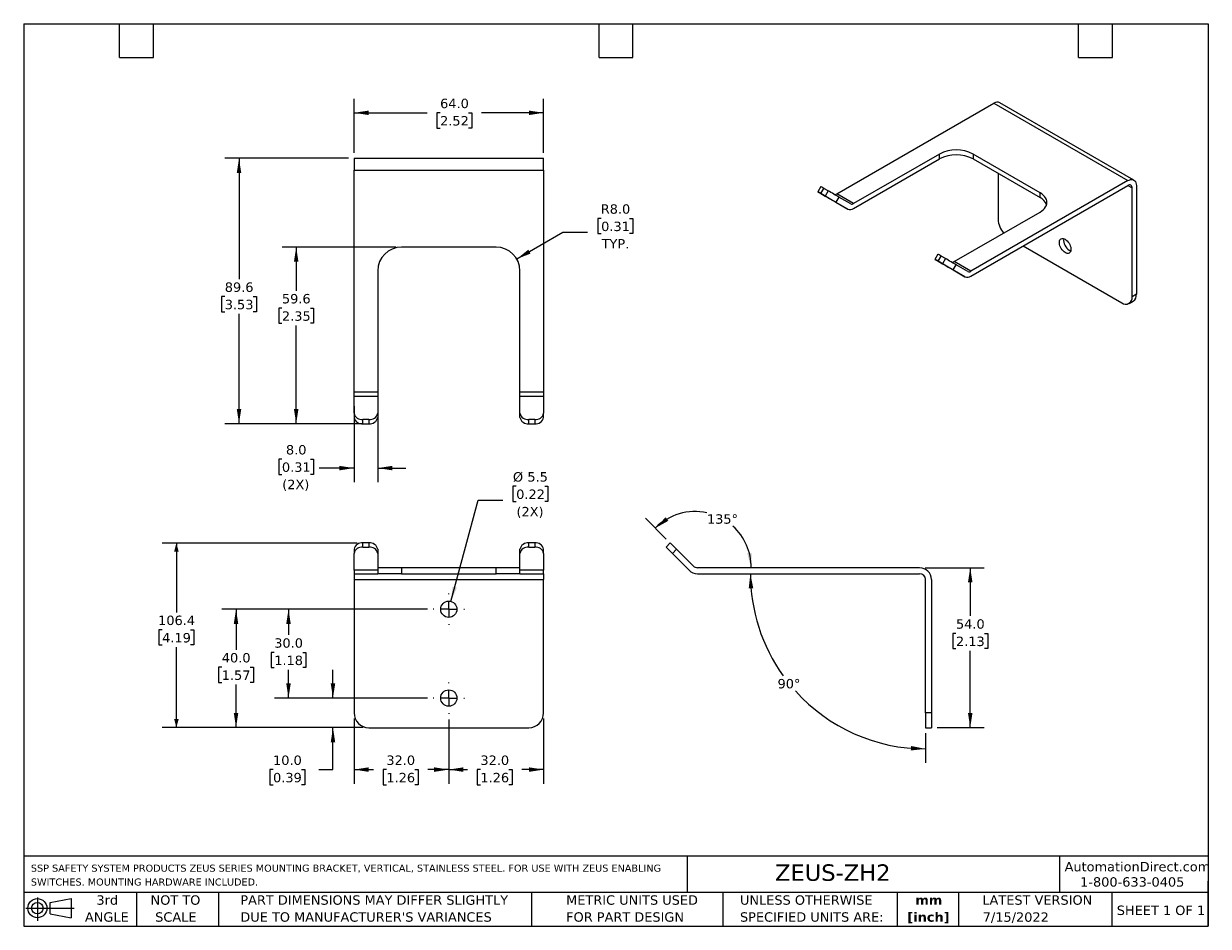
# Model space of a CAD drawing. Header units: millimetres. Extents: x 6 to 273, y 6 to 210.
import ezdxf

# ---------------------------------------------------------------- set-up
doc = ezdxf.new("R2010")
doc.units = ezdxf.units.MM
doc.linetypes.add('SLD-Center', pattern=[19.05, 15.24, -1.27, 1.27, -1.27])
doc.linetypes.add('SLD-Solid', pattern=[0])
doc.layers.add('CENTER', color=40, linetype='SLD-Center')
doc.layers.add('DIMENSIONS', color=140, linetype='SLD-Solid', lineweight=25)
doc.layers.add('TEXT', color=140, linetype='SLD-Solid', lineweight=25)
doc.styles.add('SLDTEXTSTYLE0', font='VERDANA.TTF')
doc.styles.add('SLDTEXTSTYLE1', font='VERDANAB.TTF')
doc.dimstyles.new('SLDDIMSTYLE0', dxfattribs={"dimtxt": 2.158008, "dimasz": 3.302, "dimexe": 0, "dimexo": 0.0625, "dimgap": 0.539502, "dimtad": 0, "dimtih": 1, "dimtoh": 1, "dimlfac": 1.5, "dimrnd": 1e-09, "dimzin": 4, "dimdsep": 46, "dimtxsty": 'SLDTEXTSTYLE0', "dimsah": 1, "dimcen": 0.09, "dimadec": 0, "dimazin": 1, "dimtfac": 1, "dimtofl": 0, "dimtmove": 0, "dimatfit": 3, "dimfxl": 0, "dimfrac": 2, "dimtolj": 1, "dimtzin": 12, "dimarcsym": 0})
doc.dimstyles.new('SLDDIMSTYLE1', dxfattribs={"dimtxt": 2.158008, "dimasz": 3.302, "dimexe": 0, "dimexo": 0.0625, "dimgap": 0.539502, "dimtad": 0, "dimtih": 1, "dimtoh": 1, "dimlfac": 1.5, "dimrnd": 1e-09, "dimzin": 4, "dimdsep": 46, "dimtxsty": 'SLDTEXTSTYLE0', "dimsah": 1, "dimcen": 0.09, "dimadec": 0, "dimazin": 1, "dimtfac": 1, "dimtmove": 0, "dimatfit": 0, "dimfxl": 0, "dimfrac": 2, "dimtolj": 1, "dimtzin": 12, "dimarcsym": 0})
doc.dimstyles.new('SLDDIMSTYLE2', dxfattribs={"dimtxt": 2.158008, "dimasz": 3.302, "dimexe": 0, "dimexo": 0.0625, "dimgap": 0.539502, "dimtad": 0, "dimtih": 1, "dimtoh": 1, "dimlfac": 1.5, "dimrnd": 1e-09, "dimzin": 12, "dimdsep": 46, "dimtxsty": 'SLDTEXTSTYLE0', "dimsah": 1, "dimcen": 0.09, "dimadec": 0, "dimazin": 3, "dimtfac": 1, "dimtofl": 0, "dimtmove": 0, "dimatfit": 3, "dimfxl": 0, "dimfrac": 2, "dimtolj": 1, "dimtzin": 12, "dimarcsym": 0})
doc.dimstyles.new('SLDDIMSTYLE3', dxfattribs={"dimtxt": 2.158008, "dimasz": 3.302, "dimexe": 0, "dimexo": 0.0625, "dimgap": 0.539502, "dimtad": 0, "dimtih": 1, "dimtoh": 1, "dimlfac": 1.5, "dimrnd": 1e-09, "dimzin": 12, "dimdsep": 46, "dimtxsty": 'SLDTEXTSTYLE0', "dimsah": 1, "dimcen": 0, "dimadec": 0, "dimazin": 3, "dimtfac": 1, "dimtofl": 0, "dimtmove": 0, "dimatfit": 3, "dimfxl": 0, "dimfrac": 2, "dimtolj": 1, "dimtzin": 12, "dimarcsym": 0})
doc.dimstyles.new('SLDDIMSTYLE4', dxfattribs={"dimtxt": 2.158008, "dimasz": 3.302, "dimexe": 0, "dimexo": 0.0625, "dimgap": 0.539502, "dimtad": 0, "dimtih": 1, "dimtoh": 1, "dimlfac": 1.5, "dimrnd": 1e-09, "dimzin": 4, "dimdsep": 46, "dimtxsty": 'SLDTEXTSTYLE0', "dimsah": 1, "dimcen": 0, "dimadec": 0, "dimazin": 1, "dimtfac": 1, "dimtofl": 0, "dimtmove": 0, "dimatfit": 3, "dimfxl": 0, "dimfrac": 2, "dimtolj": 1, "dimtzin": 12, "dimarcsym": 0})
doc.dimstyles.new('SLDDIMSTYLE5', dxfattribs={"dimtxt": 2.158008, "dimasz": 3.302, "dimexe": 0, "dimexo": 0.0625, "dimgap": 0.539502, "dimtad": 0, "dimtih": 1, "dimtoh": 1, "dimdec": 4, "dimlfac": 1.5, "dimzin": 12, "dimdsep": 46, "dimtxsty": 'SLDTEXTSTYLE0', "dimsah": 1, "dimcen": 0.09, "dimadec": 0, "dimazin": 3, "dimtfac": 1, "dimtdec": 0, "dimtofl": 0, "dimtmove": 0, "dimatfit": 3, "dimfxl": 0, "dimfrac": 2, "dimtolj": 1, "dimtzin": 12, "dimarcsym": 0})

# ---------------------------------------------------------------- blocks, each defined once
blk = doc.blocks.new('Block11')
at = {"color": 7, "linetype": 'SLD-Solid', "lineweight": 18}
for p, q in [((0, 2.88), (10.87, 2.88)), ((2.59, 5.31), (2.59, 0)), ((5.48, 4.17), (10.18, 5.03)), ((5.48, 1.6), (5.48, 4.17)), ((10.18, 5.03), (10.18, 0.73)), ((5.48, 1.6), (10.18, 0.73))]:
    blk.add_line(p, q, dxfattribs=at)
for radius in [2.15, 1.29]:
    blk.add_circle((2.59, 2.88), radius, dxfattribs=at)
blk = doc.blocks.new('Block12')
at = {"color": 7, "linetype": 'Continuous'}
blk.add_blockref('Block11', (0, 0), dxfattribs=at)
blk = doc.blocks.new('SW_NOTE_0')
at = {"layer": 'TEXT', "color": 0, "char_height": 1.5875, "attachment_point": 1, "style": 'SLDTEXTSTYLE0'}
for s, insert in [('SSP SAFETY SYSTEM PRODUCTS ZEUS SERIES MOUNTING BRACKET, VERTICAL, STAINLESS STEEL. FOR USE WITH ZEUS ENABLING ', (0, 2.02)), ('SWITCHES. MOUNTING HARDWARE INCLUDED.', (0, -1.1))]:
    blk.add_mtext(s, dxfattribs=dict(at, insert=insert))
blk = doc.blocks.new('SW_NOTE_0_1')
at = {"layer": 'TEXT', "color": 0, "char_height": 2.117, "attachment_point": 2, "style": 'SLDTEXTSTYLE1'}
for s, insert in [('mm', (2.84, 2.69)), ('[inch]', (2.76, -1.13))]:
    blk.add_mtext(s, dxfattribs=dict(at, insert=insert))
blk = doc.blocks.new('SW_NOTE_0_2')
at = {"layer": 'TEXT', "color": 0, "char_height": 2.1167, "attachment_point": 1, "style": 'SLDTEXTSTYLE0'}
for s, insert in [('UNLESS OTHERWISE ', (0, 2.69)), ('SPECIFIED UNITS ARE:', (0, -1.13))]:
    blk.add_mtext(s, dxfattribs=dict(at, insert=insert))
blk = doc.blocks.new('SW_NOTE_0_3')
at = {"layer": 'TEXT', "color": 0, "char_height": 2.1167, "attachment_point": 1, "style": 'SLDTEXTSTYLE0'}
for s, insert in [('PART DIMENSIONS MAY DIFFER SLIGHTLY ', (0, 2.69)), ("DUE TO MANUFACTURER'S VARIANCES", (0, -1.13))]:
    blk.add_mtext(s, dxfattribs=dict(at, insert=insert))
blk = doc.blocks.new('SW_NOTE_0_4')
at = {"layer": 'TEXT', "color": 0, "char_height": 2.117, "attachment_point": 2, "style": 'SLDTEXTSTYLE0'}
for s, insert in [('NOT TO', (5.26, 2.69)), ('SCALE', (5.35, -1.13))]:
    blk.add_mtext(s, dxfattribs=dict(at, insert=insert))
blk = doc.blocks.new('SW_NOTE_0_5')
at = {"layer": 'TEXT', "color": 0, "char_height": 2.117, "attachment_point": 2, "style": 'SLDTEXTSTYLE0'}
for s, insert in [('3rd', (2.32, 2.69)), ('ANGLE', (2.22, -1.13))]:
    blk.add_mtext(s, dxfattribs=dict(at, insert=insert))
blk = doc.blocks.new('SW_NOTE_0_6')
at = {"layer": 'TEXT', "color": 0, "char_height": 2.1167, "attachment_point": 1, "style": 'SLDTEXTSTYLE0'}
for s, insert in [('METRIC UNITS USED ', (0, 2.69)), ('FOR PART DESIGN', (0, -1.13))]:
    blk.add_mtext(s, dxfattribs=dict(at, insert=insert))
blk = doc.blocks.new('_D')
at = {"layer": 'DIMENSIONS'}
for p, q in [((80.73, 53.13), (80.73, 38.46)), ((102.06, 52.94), (102.06, 38.46)), ((80.73, 41.63), (85.07, 41.63)), ((88, 41.63), (87.27, 41.63)), ((87.27, 41.63), (87.27, 38.2)), ((94.41, 41.63), (95.14, 41.63)), ((95.14, 41.63), (95.14, 38.2)), ((102.06, 41.63), (97.34, 41.63)), ((87.27, 38.2), (88, 38.2)), ((95.14, 38.2), (94.41, 38.2))]:
    blk.add_line(p, q, dxfattribs=at)
for points in [[(80.73, 41.63), (84.03, 41.12), (84.03, 42.14)], [(102.06, 41.63), (98.76, 42.14), (98.76, 41.12)]]:
    blk.add_solid(points, dxfattribs=at)
at = {"layer": 'DIMENSIONS', "char_height": 2.117, "attachment_point": 1, "style": 'SLDTEXTSTYLE0'}
for s, insert in [('32.0', (88, 44.8)), ('1.26', (88, 40.89))]:
    blk.add_mtext(s, dxfattribs=dict(at, insert=insert))
blk = doc.blocks.new('_D_1')
at = {"layer": 'DIMENSIONS'}
for p, q in [((102.06, 52.94), (102.06, 38.46)), ((123.4, 53.13), (123.4, 38.46)), ((102.06, 41.63), (106.25, 41.63)), ((109.17, 41.63), (108.45, 41.63)), ((108.45, 41.63), (108.45, 38.2)), ((115.58, 41.63), (116.31, 41.63)), ((116.31, 41.63), (116.31, 38.2)), ((123.4, 41.63), (118.51, 41.63)), ((108.45, 38.2), (109.17, 38.2)), ((116.31, 38.2), (115.58, 38.2))]:
    blk.add_line(p, q, dxfattribs=at)
for points in [[(102.06, 41.63), (105.36, 41.12), (105.36, 42.14)], [(123.4, 41.63), (120.09, 42.14), (120.09, 41.12)]]:
    blk.add_solid(points, dxfattribs=at)
at = {"layer": 'DIMENSIONS', "char_height": 2.117, "attachment_point": 1, "style": 'SLDTEXTSTYLE0'}
for s, insert in [('32.0', (109.17, 44.8)), ('1.26', (109.17, 40.89))]:
    blk.add_mtext(s, dxfattribs=dict(at, insert=insert))
blk = doc.blocks.new('_D_2')
at = {"layer": 'DIMENSIONS'}
for p, q in [((75.98, 57.73), (75.98, 64.08)), ((97.27, 57.73), (72.81, 57.73)), ((82.79, 51.07), (72.81, 51.07)), ((75.98, 41.63), (75.98, 51.07)), ((62.49, 41.63), (61.77, 41.63)), ((61.77, 41.63), (61.77, 38.2)), ((68.9, 41.63), (69.63, 41.63)), ((69.63, 41.63), (69.63, 38.2)), ((72.8, 41.63), (75.98, 41.63)), ((61.77, 38.2), (62.49, 38.2)), ((69.63, 38.2), (68.9, 38.2))]:
    blk.add_line(p, q, dxfattribs=at)
for points in [[(75.98, 57.73), (76.49, 61.04), (75.47, 61.04)], [(75.98, 51.07), (75.47, 47.76), (76.49, 47.76)]]:
    blk.add_solid(points, dxfattribs=at)
at = {"layer": 'DIMENSIONS', "char_height": 2.117, "attachment_point": 1, "style": 'SLDTEXTSTYLE0'}
for s, insert in [('10.0', (62.49, 44.8)), ('0.39', (62.49, 40.89))]:
    blk.add_mtext(s, dxfattribs=dict(at, insert=insert))
blk = doc.blocks.new('_D_3')
at = {"layer": 'DIMENSIONS'}
for p, q in [((97.27, 77.73), (62.79, 77.73)), ((65.97, 77.73), (65.97, 71.94)), ((62.76, 68.02), (62.03, 68.02)), ((62.03, 68.02), (62.03, 64.59)), ((69.17, 68.02), (69.9, 68.02)), ((69.9, 68.02), (69.9, 64.59)), ((62.03, 64.59), (62.76, 64.59)), ((65.97, 57.73), (65.97, 64.11)), ((69.9, 64.59), (69.17, 64.59)), ((97.27, 57.73), (62.79, 57.73))]:
    blk.add_line(p, q, dxfattribs=at)
for points in [[(65.97, 77.73), (65.46, 74.43), (66.47, 74.43)], [(65.97, 57.73), (66.47, 61.04), (65.46, 61.04)]]:
    blk.add_solid(points, dxfattribs=at)
at = {"layer": 'DIMENSIONS', "char_height": 2.117, "attachment_point": 1, "style": 'SLDTEXTSTYLE0'}
for s, insert in [('30.0', (62.76, 71.19)), ('1.18', (62.76, 67.28))]:
    blk.add_mtext(s, dxfattribs=dict(at, insert=insert))
blk = doc.blocks.new('_D_4')
at = {"layer": 'DIMENSIONS'}
for p, q in [((97.27, 77.73), (50.98, 77.73)), ((54.16, 77.73), (54.16, 68.61)), ((50.95, 64.69), (50.22, 64.69)), ((50.22, 64.69), (50.22, 61.26)), ((57.36, 64.69), (58.09, 64.69)), ((58.09, 64.69), (58.09, 61.26)), ((50.22, 61.26), (50.95, 61.26)), ((54.16, 51.07), (54.16, 60.78)), ((58.09, 61.26), (57.36, 61.26)), ((82.79, 51.07), (50.98, 51.07))]:
    blk.add_line(p, q, dxfattribs=at)
for points in [[(54.16, 77.73), (53.65, 74.43), (54.66, 74.43)], [(54.16, 51.07), (54.66, 54.37), (53.65, 54.37)]]:
    blk.add_solid(points, dxfattribs=at)
at = {"layer": 'DIMENSIONS', "char_height": 2.117, "attachment_point": 1, "style": 'SLDTEXTSTYLE0'}
for s, insert in [('40.0', (50.95, 67.87)), ('1.57', (50.95, 63.95))]:
    blk.add_mtext(s, dxfattribs=dict(at, insert=insert))
blk = doc.blocks.new('_D_5')
at = {"layer": 'DIMENSIONS'}
for p, q in [((81.46, 92.64), (37.55, 92.64)), ((40.73, 92.64), (40.73, 77.03)), ((37.52, 73.12), (36.8, 73.12)), ((36.8, 73.12), (36.8, 69.69)), ((43.94, 73.12), (44.66, 73.12)), ((44.66, 73.12), (44.66, 69.69)), ((36.8, 69.69), (37.52, 69.69)), ((44.66, 69.69), (43.94, 69.69)), ((40.73, 51.07), (40.73, 69.2)), ((82.79, 51.07), (37.55, 51.07))]:
    blk.add_line(p, q, dxfattribs=at)
for points in [[(40.73, 92.64), (40.22, 90.71), (41.24, 90.71)], [(40.73, 51.07), (41.24, 53), (40.22, 53)]]:
    blk.add_solid(points, dxfattribs=at)
at = {"layer": 'DIMENSIONS', "char_height": 2.117, "attachment_point": 1, "style": 'SLDTEXTSTYLE0'}
for s, insert in [('106.4', (36.62, 76.29)), ('4.19', (37.52, 72.38))]:
    blk.add_mtext(s, dxfattribs=dict(at, insert=insert))
blk = doc.blocks.new('_D_6')
at = {"layer": 'DIMENSIONS'}
for p, q in [((117.23, 105.42), (116.51, 105.42)), ((116.51, 105.42), (116.51, 101.99)), ((123.65, 105.42), (124.37, 105.42)), ((124.37, 105.42), (124.37, 101.99)), ((102.54, 79.5), (108.64, 102.28)), ((108.64, 102.28), (114.2, 102.28)), ((116.51, 101.99), (117.23, 101.99)), ((124.37, 101.99), (123.65, 101.99))]:
    blk.add_line(p, q, dxfattribs=at)
blk.add_solid([(102.54, 79.5), (103.88, 82.56), (102.9, 82.83)], dxfattribs=at)
at = {"layer": 'DIMENSIONS', "char_height": 2.117, "attachment_point": 1, "style": 'SLDTEXTSTYLE0'}
for s, insert in [('%%c', (116.5, 108.59)), ('5.5', (119.76, 108.59)), ('0.22', (117.23, 104.68)), ('(2X)', (117.29, 100.76))]:
    blk.add_mtext(s, dxfattribs=dict(at, insert=insert))
blk = doc.blocks.new('SW_CENTERMARKSYMBOL_0')
at = {"layer": 'CENTER', "color": 0}
for p, q in [((0, 3.39), (0, 3.53)), ((-3.39, 0), (-3.53, 0)), ((0, 0), (-1.69, 0)), ((0, 0), (0, 1.69)), ((0, 0), (0, -1.69)), ((0, 0), (1.69, 0)), ((3.39, 0), (3.53, 0)), ((0, -3.39), (0, -3.53))]:
    blk.add_line(p, q, dxfattribs=at)
blk = doc.blocks.new('SW_CENTERMARKSYMBOL_1')
at = {"layer": 'CENTER', "color": 0}
for p, q in [((0, 3.39), (0, 3.53)), ((-3.39, 0), (-3.53, 0)), ((0, 0), (-1.69, 0)), ((0, 0), (0, 1.69)), ((0, 0), (0, -1.69)), ((0, 0), (1.69, 0)), ((3.39, 0), (3.53, 0)), ((0, -3.39), (0, -3.53))]:
    blk.add_line(p, q, dxfattribs=at)
blk = doc.blocks.new('_D_7')
at = {"layer": 'DIMENSIONS'}
for p, q in [((80.73, 180.51), (80.73, 192.66)), ((123.4, 180.51), (123.4, 192.66)), ((80.73, 189.49), (97.17, 189.49)), ((100.1, 189.49), (99.37, 189.49)), ((99.37, 189.49), (99.37, 186.06)), ((106.51, 189.49), (107.23, 189.49)), ((107.23, 189.49), (107.23, 186.06)), ((123.4, 189.49), (109.43, 189.49)), ((99.37, 186.06), (100.1, 186.06)), ((107.23, 186.06), (106.51, 186.06))]:
    blk.add_line(p, q, dxfattribs=at)
for points in [[(80.73, 189.49), (84.03, 188.98), (84.03, 189.99)], [(123.4, 189.49), (120.09, 189.99), (120.09, 188.98)]]:
    blk.add_solid(points, dxfattribs=at)
at = {"layer": 'DIMENSIONS', "char_height": 2.117, "attachment_point": 1, "style": 'SLDTEXTSTYLE0'}
for s, insert in [('64.0', (100.1, 192.66)), ('2.52', (100.1, 188.75))]:
    blk.add_mtext(s, dxfattribs=dict(at, insert=insert))
blk = doc.blocks.new('_D_8')
at = {"layer": 'DIMENSIONS'}
for p, q in [((136.36, 165.72), (135.63, 165.72)), ((135.63, 165.72), (135.63, 162.29)), ((142.77, 165.72), (143.49, 165.72)), ((143.49, 165.72), (143.49, 162.29)), ((117.35, 156.58), (127.76, 162.59)), ((127.76, 162.59), (133.32, 162.59)), ((135.63, 162.29), (136.36, 162.29)), ((143.49, 162.29), (142.77, 162.29))]:
    blk.add_line(p, q, dxfattribs=at)
blk.add_solid([(117.35, 156.58), (120.46, 157.79), (119.95, 158.67)], dxfattribs=at)
at = {"layer": 'DIMENSIONS', "char_height": 2.117, "attachment_point": 1, "style": 'SLDTEXTSTYLE0'}
for s, insert in [('R8.0', (136.27, 168.89)), ('0.31', (136.36, 164.98)), ('TYP.', (136.46, 161.07))]:
    blk.add_mtext(s, dxfattribs=dict(at, insert=insert))
blk = doc.blocks.new('_D_9')
at = {"layer": 'DIMENSIONS'}
for p, q in [((79.46, 179.24), (51.65, 179.24)), ((54.83, 179.24), (54.83, 152.04)), ((51.62, 148.13), (50.89, 148.13)), ((50.89, 148.13), (50.89, 144.7)), ((58.03, 148.13), (58.76, 148.13)), ((58.76, 148.13), (58.76, 144.7)), ((50.89, 144.7), (51.62, 144.7)), ((54.83, 119.5), (54.83, 144.22)), ((58.76, 144.7), (58.03, 144.7)), ((82.79, 119.5), (51.65, 119.5))]:
    blk.add_line(p, q, dxfattribs=at)
for points in [[(54.83, 179.24), (54.32, 175.94), (55.33, 175.94)], [(54.83, 119.5), (55.33, 122.81), (54.32, 122.81)]]:
    blk.add_solid(points, dxfattribs=at)
at = {"layer": 'DIMENSIONS', "char_height": 2.117, "attachment_point": 1, "style": 'SLDTEXTSTYLE0'}
for s, insert in [('89.6', (51.62, 151.3)), ('3.53', (51.62, 147.39))]:
    blk.add_mtext(s, dxfattribs=dict(at, insert=insert))
blk = doc.blocks.new('_D_10')
at = {"layer": 'DIMENSIONS'}
for p, q in [((90.13, 159.24), (64.52, 159.24)), ((67.7, 159.24), (67.7, 149.44)), ((64.49, 145.53), (63.77, 145.53)), ((63.77, 145.53), (63.77, 142.1)), ((70.9, 145.53), (71.63, 145.53)), ((71.63, 145.53), (71.63, 142.1)), ((63.77, 142.1), (64.49, 142.1)), ((67.7, 119.5), (67.7, 141.61)), ((71.63, 142.1), (70.9, 142.1)), ((81.46, 119.5), (64.52, 119.5))]:
    blk.add_line(p, q, dxfattribs=at)
for points in [[(67.7, 159.24), (67.19, 155.94), (68.21, 155.94)], [(67.7, 119.5), (68.21, 122.81), (67.19, 122.81)]]:
    blk.add_solid(points, dxfattribs=at)
at = {"layer": 'DIMENSIONS', "char_height": 2.117, "attachment_point": 1, "style": 'SLDTEXTSTYLE0'}
for s, insert in [('59.6', (64.49, 148.7)), ('2.35', (64.49, 144.79))]:
    blk.add_mtext(s, dxfattribs=dict(at, insert=insert))
blk = doc.blocks.new('_D_11')
at = {"layer": 'DIMENSIONS'}
for p, q in [((80.73, 123.42), (80.73, 106.33)), ((86.06, 123.42), (86.06, 106.33)), ((64.49, 111.52), (63.77, 111.52)), ((63.77, 111.52), (63.77, 108.09)), ((70.9, 111.52), (71.63, 111.52)), ((71.63, 111.52), (71.63, 108.09)), ((80.73, 109.5), (72.84, 109.5)), ((86.06, 109.5), (92.41, 109.5)), ((63.77, 108.09), (64.49, 108.09)), ((71.63, 108.09), (70.9, 108.09))]:
    blk.add_line(p, q, dxfattribs=at)
for points in [[(80.73, 109.5), (77.43, 110.01), (77.43, 109)], [(86.06, 109.5), (89.36, 109), (89.36, 110.01)]]:
    blk.add_solid(points, dxfattribs=at)
at = {"layer": 'DIMENSIONS', "char_height": 2.117, "attachment_point": 1, "style": 'SLDTEXTSTYLE0'}
for s, insert in [('8.0', (65.39, 114.69)), ('0.31', (64.49, 110.78)), ('(2X)', (64.55, 106.87))]:
    blk.add_mtext(s, dxfattribs=dict(at, insert=insert))
blk = doc.blocks.new('_D_12')
at = {"layer": 'DIMENSIONS'}
blk.add_line((209.39, 49.8), (209.39, 43.12), dxfattribs=at)
for start, end in [(180, 215.6109), (222.0092, 270)]:
    blk.add_arc((209.39, 85.73), 39.44, start, end, dxfattribs=at)
for points in [[(169.95, 85.73), (169.58, 82.41), (170.6, 82.46)], [(209.39, 46.3), (206.11, 46.94), (206.07, 45.93)]]:
    blk.add_solid(points, dxfattribs=at)
at = {"layer": 'DIMENSIONS', "insert": (176.07, 62.03), "char_height": 2.117, "attachment_point": 1, "style": 'SLDTEXTSTYLE0'}
blk.add_mtext('90°', dxfattribs=at)
blk = doc.blocks.new('_D_13')
at = {"layer": 'DIMENSIONS'}
blk.add_line((151.03, 93.54), (146.31, 98.26), dxfattribs=at)
for start, end in [(77.7643, 135), (0, 47.6341)]:
    blk.add_arc((157.5, 87.07), 12.65, start, end, dxfattribs=at)
for points in [[(148.56, 96.01), (151.48, 97.63), (150.86, 98.43)], [(170.15, 87.07), (170.24, 90.41), (169.23, 90.28)]]:
    blk.add_solid(points, dxfattribs=at)
at = {"layer": 'DIMENSIONS', "insert": (160.18, 99.1), "char_height": 2.117, "attachment_point": 1, "style": 'SLDTEXTSTYLE0'}
blk.add_mtext('135°', dxfattribs=at)
blk = doc.blocks.new('_D_14')
at = {"layer": 'DIMENSIONS'}
for p, q in [((209.32, 87.07), (222.62, 87.07)), ((219.45, 87.07), (219.45, 76.21)), ((216.24, 72.3), (215.52, 72.3)), ((215.52, 72.3), (215.52, 68.87)), ((222.65, 72.3), (223.38, 72.3)), ((223.38, 72.3), (223.38, 68.87)), ((215.52, 68.87), (216.24, 68.87)), ((219.45, 51.07), (219.45, 68.38)), ((223.38, 68.87), (222.65, 68.87)), ((211.99, 51.07), (222.62, 51.07))]:
    blk.add_line(p, q, dxfattribs=at)
for points in [[(219.45, 87.07), (218.94, 83.76), (219.96, 83.76)], [(219.45, 51.07), (219.96, 54.37), (218.94, 54.37)]]:
    blk.add_solid(points, dxfattribs=at)
at = {"layer": 'DIMENSIONS', "char_height": 2.117, "attachment_point": 1, "style": 'SLDTEXTSTYLE0'}
for s, insert in [('54.0', (216.24, 75.47)), ('2.13', (216.24, 71.56))]:
    blk.add_mtext(s, dxfattribs=dict(at, insert=insert))

msp = doc.modelspace()

# ---------------------------------------------------------------- linework, layer by layer
for p, q in [((189.435547, 171.223032), (224.790887, 191.633235)), ((224.790887, 191.633235), (254.960776, 174.216529)), ((256.294001, 174.34855), (226.124111, 191.765257)), ((80.72875, 179.242487), (123.395417, 179.242487)), ((80.72875, 179.242487), (80.72875, 176.57582)), ((123.395417, 176.57582), (123.395417, 179.242487)), ((212.534151, 180.203395), (193.206784, 169.045944)), ((193.206784, 167.957223), (212.534151, 179.114674)), ((212.534151, 179.114674), (212.534151, 180.203395)), ((235.161568, 171.495042), (220.076623, 180.203395)), ((220.076623, 180.203395), (220.076623, 179.114674)), ((220.076623, 179.114674), (235.161568, 170.406321)), ((80.72875, 176.57582), (123.395417, 176.57582)), ((80.72875, 126.57582), (80.72875, 176.57582)), ((123.395417, 176.57582), (123.395417, 126.57582)), ((254.960776, 174.216529), (219.605437, 153.806326)), ((225.733696, 175.848916), (225.733696, 165.503841)), ((185.784377, 172.880579), (185.11771, 171.725879)), ((188.102214, 170.002352), (185.435547, 171.542287)), ((185.849761, 171.303354), (186.516428, 172.458054)), ((185.849761, 171.303354), (186.79257, 170.759082)), ((187.459237, 171.913782), (186.516428, 172.458054)), ((187.459237, 171.913782), (186.79257, 170.759082)), ((193.206784, 169.045944), (189.435547, 171.223032)), ((219.605437, 152.717605), (254.960776, 173.127808)), ((235.161568, 170.406321), (235.161568, 171.495042)), ((254.960623, 173.127719), (255.903585, 172.583359)), ((255.903585, 148.087134), (255.903585, 172.583359)), ((256.846394, 173.127631), (256.846394, 148.631406)), ((191.87345, 167.825264), (188.102214, 170.002352)), ((189.87345, 170.519899), (189.206784, 169.365198)), ((189.206784, 169.365198), (191.87345, 167.825264)), ((192.540117, 168.979965), (189.87345, 170.519899)), ((215.834201, 155.983414), (235.161568, 167.140866)), ((112.72875, 159.242178), (91.395417, 159.242178)), ((212.18303, 157.640961), (211.516363, 156.48626)), ((231.386565, 159.518706), (253.546562, 146.726012)), ((214.500867, 154.762734), (211.834201, 156.302669)), ((212.248414, 156.063736), (212.915081, 157.218436)), ((212.248414, 156.063736), (213.191223, 155.519464)), ((213.85789, 156.674164), (212.915081, 157.218436)), ((213.85789, 156.674164), (213.191223, 155.519464)), ((218.272103, 152.585646), (214.500867, 154.762734)), ((215.605437, 154.12558), (216.272103, 155.280281)), ((219.605437, 153.806326), (215.834201, 155.983414)), ((218.93877, 153.740346), (216.272103, 155.280281)), ((86.062084, 153.908845), (86.062084, 126.57582)), ((118.062084, 126.57582), (118.062084, 153.908845)), ((215.605437, 154.12558), (218.272103, 152.585646)), ((255.213093, 146.560985), (256.155903, 147.105257)), ((256.846394, 148.631406), (255.903585, 148.087134)), ((86.062084, 126.57582), (80.72875, 126.57582)), ((80.72875, 125.633011), (80.72875, 126.57582)), ((86.062084, 125.633011), (80.72875, 125.633011)), ((80.72875, 121.861775), (80.72875, 125.633011)), ((86.062084, 126.57582), (86.062084, 125.633011)), ((86.062084, 125.633011), (86.062084, 121.861775)), ((123.395417, 126.57582), (118.062084, 126.57582)), ((118.062084, 125.633011), (118.062084, 126.57582)), ((123.395417, 125.633011), (118.062084, 125.633011)), ((118.062084, 121.861775), (118.062084, 125.633011)), ((123.395417, 126.57582), (123.395417, 125.633011)), ((123.395417, 125.633011), (123.395417, 121.861775)), ((80.72875, 121.861775), (80.72875, 120.918966)), ((84.062084, 120.447561), (82.72875, 120.447561)), ((82.72875, 119.504752), (82.72875, 120.447561)), ((84.062084, 120.447561), (84.062084, 119.504752)), ((86.062084, 121.861775), (86.062084, 120.918966)), ((118.062084, 120.918966), (118.062084, 121.861775)), ((121.395417, 120.447561), (120.062084, 120.447561)), ((120.062084, 119.504752), (120.062084, 120.447561)), ((121.395417, 120.447561), (121.395417, 119.504752)), ((123.395417, 120.918966), (123.395417, 121.861775)), ((82.72875, 119.504752), (84.062084, 119.504752)), ((120.062084, 119.504752), (121.395417, 119.504752)), ((80.72875, 91.228692), (80.72875, 90.285883)), ((82.72875, 91.700097), (82.72875, 92.642906)), ((84.062084, 92.642906), (82.72875, 92.642906)), ((82.72875, 91.700097), (84.062084, 91.700097)), ((84.062084, 92.642906), (84.062084, 91.700097)), ((86.062084, 91.228692), (86.062084, 90.285883)), ((118.062084, 90.285883), (118.062084, 91.228692)), ((121.395417, 92.642906), (120.062084, 92.642906)), ((120.062084, 91.700097), (120.062084, 92.642906)), ((120.062084, 91.700097), (121.395417, 91.700097)), ((121.395417, 92.642906), (121.395417, 91.700097)), ((123.395417, 90.285883), (123.395417, 91.228692)), ((151.926134, 92.642906), (150.983325, 91.700097)), ((150.983325, 91.700097), (152.397539, 90.285883)), ((153.340348, 91.228692), (151.926134, 92.642906)), ((152.397539, 90.285883), (153.340348, 91.228692)), ((157.111584, 87.457456), (153.340348, 91.228692)), ((80.72875, 86.514647), (80.72875, 90.285883)), ((86.062084, 90.285883), (86.062084, 86.514647)), ((118.062084, 86.514647), (118.062084, 90.285883)), ((123.395417, 90.285883), (123.395417, 86.514647)), ((152.397539, 90.285883), (156.168775, 86.514647)), ((86.062084, 86.514647), (80.72875, 86.514647)), ((80.72875, 86.514647), (80.72875, 85.733599)), ((80.72875, 85.733599), (86.062084, 85.733599)), ((80.72875, 85.733599), (80.72875, 84.400265)), ((91.395417, 87.066932), (86.062084, 87.066932)), ((86.062084, 86.514647), (86.062084, 85.733599)), ((91.395417, 85.733599), (86.062084, 85.733599)), ((91.395417, 87.066932), (91.395417, 85.733599)), ((112.72875, 87.066932), (91.395417, 87.066932)), ((91.395417, 85.733599), (112.72875, 85.733599)), ((112.72875, 85.733599), (112.72875, 87.066932)), ((118.062084, 87.066932), (112.72875, 87.066932)), ((118.062084, 85.733599), (112.72875, 85.733599)), ((123.395417, 86.514647), (118.062084, 86.514647)), ((118.062084, 85.733599), (118.062084, 86.514647)), ((118.062084, 85.733599), (123.395417, 85.733599)), ((123.395417, 85.733599), (123.395417, 86.514647)), ((123.395417, 85.733599), (123.395417, 84.400265)), ((208.054393, 87.066932), (158.054393, 87.066932)), ((158.054393, 85.733599), (208.054393, 85.733599)), ((80.72875, 84.400265), (123.395417, 84.400265)), ((80.72875, 84.400265), (80.72875, 54.400265)), ((123.395417, 54.400265), (123.395417, 84.400265)), ((209.387726, 54.400265), (209.387726, 84.400265)), ((210.72106, 84.400265), (210.72106, 54.400265)), ((210.72106, 54.400265), (209.387726, 54.400265)), ((209.387726, 54.400265), (209.387726, 51.066932)), ((210.72106, 54.400265), (210.72106, 51.066932)), ((84.062084, 51.066932), (120.062084, 51.066932)), ((209.387726, 51.066932), (210.72106, 51.066932))]:
    msp.add_line(p, q)
at = {"flags": 128}
for points in [[(254.960776, 174.216529), (255.255751, 174.360007), (255.543464, 174.446336), (255.816829, 174.47339), (256.069114, 174.440504), (256.294109, 174.348488), (256.486273, 174.199606), (256.640874, 173.997525), (256.754105, 173.74722), (256.823179, 173.454856), (256.846394, 173.127631)], [(185.435547, 171.542287), (185.267631, 171.639259), (185.160515, 171.701132), (185.118315, 171.725525), (185.142654, 171.711503), (185.232596, 171.659604), (185.384685, 171.571822), (185.593076, 171.451531), (185.849761, 171.303354)], [(186.516428, 172.458054), (186.259743, 172.606232), (186.051352, 172.726523), (185.899263, 172.814304), (185.809321, 172.866204), (185.784377, 172.880579)], [(186.79257, 170.759082), (187.087684, 170.588712), (187.409887, 170.402698), (187.746795, 170.208188), (188.085463, 170.012655), (188.412875, 169.823616), (188.71645, 169.648334), (188.98452, 169.493545), (189.206784, 169.365198)], [(189.87345, 170.519899), (189.651186, 170.648246), (189.383116, 170.803034), (189.079542, 170.978317), (188.75213, 171.167356), (188.413462, 171.362888), (188.076553, 171.557399), (187.754351, 171.743413), (187.459237, 171.913782)], [(235.161568, 167.140866), (235.560099, 167.398311), (235.906194, 167.679897), (236.195499, 167.982083), (236.424376, 168.301068), (236.589947, 168.632841), (236.69013, 168.97323), (236.723665, 169.317954), (236.69013, 169.662678), (236.589947, 170.003066), (236.424376, 170.334839), (236.195499, 170.653825), (235.906194, 170.95601), (235.560099, 171.237597), (235.161568, 171.495042)], [(240.81864, 158.020299), (240.580434, 158.183301), (240.35034, 158.391731), (240.136193, 158.638491), (239.945286, 158.915176), (239.784121, 159.212367), (239.658184, 159.519941), (239.571766, 159.827424), (239.527808, 160.124347), (239.527808, 160.400597), (239.571766, 160.646767), (239.658184, 160.854474), (239.784121, 161.016644), (239.945286, 161.127757), (240.136193, 161.184026), (240.35034, 161.183537), (240.580434, 161.126306), (240.81864, 161.014282), (241.056846, 160.851279), (241.28694, 160.642849), (241.501087, 160.39609), (241.691994, 160.119404), (241.85316, 159.822214), (241.979096, 159.51464), (242.065515, 159.207156), (242.109473, 158.910233), (242.109473, 158.633984), (242.065515, 158.387814), (241.979096, 158.180107), (241.85316, 158.017936), (241.691994, 157.906824), (241.501087, 157.850554), (241.28694, 157.851043), (241.056846, 157.908274), (240.81864, 158.020299)], [(212.915081, 157.218436), (212.658396, 157.366614), (212.450005, 157.486905), (212.297916, 157.574686), (212.207974, 157.626585), (212.18303, 157.640961)], [(241.761449, 158.564571), (241.999655, 158.452546), (242.076169, 158.427672)], [(211.834201, 156.302669), (211.666284, 156.399641), (211.559168, 156.461513), (211.516968, 156.485907), (211.541307, 156.471885), (211.63125, 156.419986), (211.783339, 156.332204), (211.99173, 156.211913), (212.248414, 156.063736)], [(213.191223, 155.519464), (213.486337, 155.349094), (213.80854, 155.16308), (214.145449, 154.96857), (214.484116, 154.773037), (214.811529, 154.583998), (215.115103, 154.408716), (215.383173, 154.253927), (215.605437, 154.12558)], [(216.272103, 155.280281), (216.049839, 155.408628), (215.781769, 155.563416), (215.478195, 155.738698), (215.150783, 155.927738), (214.812115, 156.12327), (214.475206, 156.317781), (214.153004, 156.503795), (213.85789, 156.674164)]]:
    msp.add_lwpolyline(points, dxfattribs=at)
for centre in [(102.062084, 77.733599), (102.062084, 57.733599)]:
    msp.add_circle(centre, 1.833333)
for centre, radius, start, end in [((225.574316, 190.519568), 1.361623, 66.1853059, 125.12515253), ((216.305387, 172.971977), 8.155711, 62.45763678, 117.54236322), ((216.305387, 171.883256), 8.155711, 62.45763678, 117.54236322), ((189.041892, 171.776834), 0.679456, 248.08372094, 305.4061104), ((255.328819, 172.676595), 0.582279, 350.78596301, 129.20328524), ((192.816232, 169.591095), 0.670612, 245.68604784, 305.61817266), ((233.819759, 167.70621), 3.015137, 20.73267378, 63.57511862), ((192.425681, 169.047525), 1.341224, 245.68604784, 305.61817266), ((230.885928, 165.753604), 5.158283, 182.77534109, 220.45424666), ((243.121767, 160.824905), 2.638101, 172.89557062, 238.95956538), ((91.395417, 153.908845), 5.333333, 90, 180), ((112.72875, 153.908845), 5.333333, 0, 90), ((215.440545, 156.537216), 0.679456, 248.08371977, 305.40611051), ((218.824334, 153.807907), 1.341224, 245.68604784, 305.61817266), ((219.214885, 154.351477), 0.670612, 245.68604784, 305.61817266), ((254.460069, 147.865476), 1.460435, 231.28090829, 8.72984346), ((255.193804, 148.459827), 1.661473, 305.38471063, 5.92746977), ((82.47875, 122.215328), 1.785357, 191.42175366, 278.04946698), ((82.47875, 121.272519), 1.785357, 191.42175366, 278.04946698), ((84.312084, 122.215328), 1.785357, 261.95053302, 348.57824634), ((84.312084, 121.272519), 1.785357, 261.95053302, 348.57824634), ((119.812084, 122.215328), 1.785357, 191.42175366, 278.04946698), ((119.812084, 121.272519), 1.785357, 191.42175366, 278.04946698), ((121.645417, 122.215328), 1.785357, 261.95053302, 348.57824634), ((121.645417, 121.272519), 1.785357, 261.95053302, 348.57824634), ((82.47875, 90.875139), 1.785357, 81.95053302, 168.57824634), ((82.47875, 89.93233), 1.785357, 81.95053302, 168.57824634), ((84.312084, 90.875139), 1.785357, 11.42175366, 98.04946698), ((84.312084, 89.93233), 1.785357, 11.42175366, 98.04946698), ((119.812084, 90.875139), 1.785357, 81.95053302, 168.57824634), ((119.812084, 89.93233), 1.785357, 81.95053302, 168.57824634), ((121.645417, 90.875139), 1.785357, 11.42175366, 98.04946698), ((121.645417, 89.93233), 1.785357, 11.42175366, 98.04946698), ((158.054393, 88.400265), 2.666667, 225, 270), ((158.054393, 88.400265), 1.333333, 225, 270), ((208.054393, 84.400265), 2.666667, 360, 90), ((208.054393, 84.400265), 1.333333, 360, 90), ((84.062084, 54.400265), 3.333333, 180, 270), ((120.062084, 54.400265), 3.333333, 270, 0)]:
    msp.add_arc(centre, radius, start, end)
at = {"layer": 'TEXT'}
for p, q in [((6.35, 209.55), (273.05, 209.55)), ((6.35, 209.55), (6.35, 6.35)), ((27.94, 201.93), (27.94, 209.55)), ((35.56, 201.93), (35.56, 209.55)), ((135.89, 201.93), (135.89, 209.55)), ((143.51, 201.93), (143.51, 209.55)), ((243.84, 201.93), (243.84, 209.55)), ((251.46, 201.93), (251.46, 209.55)), ((273.05, 209.55), (273.05, 6.35)), ((27.94, 201.93), (35.56, 201.93)), ((135.89, 201.93), (143.51, 201.93)), ((243.84, 201.93), (251.46, 201.93)), ((273.05, 22.126108), (6.35, 22.126108)), ((155.758895, 22.126108), (155.758895, 13.97)), ((239.575377, 22.126108), (239.575377, 13.97)), ((273.05, 6.35), (273.05, 16.51)), ((273.05, 13.97), (6.35, 13.97)), ((31.75, 13.97), (31.75, 6.35)), ((50.211628, 13.97), (50.211628, 6.35)), ((120.646478, 13.97), (120.646478, 6.35)), ((163.780177, 13.97), (163.780177, 6.35)), ((203.024305, 13.97), (203.024305, 6.35)), ((216.812098, 13.97), (216.812098, 6.35)), ((251.348749, 13.97), (251.348749, 6.35)), ((6.35, 6.35), (273.05, 6.35))]:
    msp.add_line(p, q, dxfattribs=at)

# ---------------------------------------------------------------- block references
at = {"layer": 'CENTER'}
for name, p in [('SW_CENTERMARKSYMBOL_0', (102.062084, 77.733599)), ('SW_CENTERMARKSYMBOL_1', (102.062084, 57.733599))]:
    msp.add_blockref(name, p, dxfattribs=at)
at = {"layer": 'TEXT'}
for name, p in [('SW_NOTE_0', (7.965734, 18.21578)), ('SW_NOTE_0_5', (22.847347, 10.635467)), ('SW_NOTE_0_4', (35.25718, 10.635466)), ('SW_NOTE_0_3', (55.119284, 10.635466)), ('SW_NOTE_0_6', (128.478371, 10.635467)), ('SW_NOTE_0_2', (167.607913, 10.635467)), ('Block12', (6.837939, 7.553855)), ('SW_NOTE_0_1', (207.2861, 10.632764))]:
    msp.add_blockref(name, p, dxfattribs=at)

# ---------------------------------------------------------------- texts
at = {"layer": 'TEXT', "style": 'SLDTEXTSTYLE0'}
for s, insert, char_height, attachment_point in [('ZEUS-ZH2', (175.501799, 20.294179), 3.7041667, 1), ('AutomationDirect.com', (240.694959, 20.836415), 2.11666667, 1), ('1-800-633-0405', (244.19158, 17.396907), 2.11666667, 1), ('LATEST VERSION', (234.552131, 13.323877), 2.11666667, 2), ('SHEET 1 OF 1', (252.441286, 11.011374), 2.11666667, 1), ('7/15/2022', (229.701493, 9.487421), 2.1166667, 2)]:
    msp.add_mtext(s, dxfattribs=dict(at, insert=insert, char_height=char_height, attachment_point=attachment_point))

# ---------------------------------------------------------------- dimensions: what is measured, and where the dimension line sits
at = {"layer": 'DIMENSIONS'}
dim = msp.add_linear_dim(base=(123.395417, 189.486464), p1=(80.72875, 179.242487), p2=(123.395417, 179.242487), dimstyle='SLDDIMSTYLE0', dxfattribs=at)
dim.commit()
dim.dimension.update_dxf_attribs({"geometry": '_D_7', "text_midpoint": (103.303201, 189.486464), "dimtype": 160})
for base, p1, p2, angle, dimstyle, picture, middle in [((54.825458, 179.242487), (84.062084, 119.504752), (80.72875, 179.242487), 90, 'SLDDIMSTYLE2', '_D_9', (54.825458, 148.129746)), ((67.698079, 159.242178), (82.72875, 119.504752), (91.395417, 159.242178), 90, 'SLDDIMSTYLE2', '_D_10', (67.698079, 145.527833)), ((40.72875, 51.066932), (82.72875, 92.642906), (84.062084, 51.066932), 90, 'SLDDIMSTYLE2', '_D_5', (40.72875, 73.116832)), ((219.447536, 87.066932), (210.72106, 51.066932), (208.054393, 87.066932), 90, 'SLDDIMSTYLE0', '_D_14', (219.447536, 72.296621)), ((54.15596, 77.733599), (84.062084, 51.066932), (98.535417, 77.733599), 90, 'SLDDIMSTYLE0', '_D_4', (54.15596, 64.693938)), ((65.965039, 77.733599), (98.535417, 57.733599), (98.535417, 77.733599), 90, 'SLDDIMSTYLE0', '_D_3', (65.965039, 68.022408)), ((75.98158, 51.066932), (98.535417, 57.733599), (84.062084, 51.066932), 90, 'SLDDIMSTYLE1', '_D_2', (75.98158, 41.631268)), ((102.062084, 41.631268), (80.72875, 54.400265), (102.062084, 54.206932), 0, 'SLDDIMSTYLE0', '_D', (91.204993, 41.631268)), ((123.395417, 41.631268), (102.062084, 54.206932), (123.395417, 54.400265), 0, 'SLDDIMSTYLE0', '_D_1', (112.37632, 41.631268))]:
    dim = msp.add_linear_dim(base=base, p1=p1, p2=p2, angle=angle, dimstyle=dimstyle, dxfattribs=at)
    dim.commit()
    dim.dimension.update_dxf_attribs({"geometry": picture, "text_midpoint": middle, "dimtype": 160})
dim = msp.add_radius_dim(center=(112.72875, 153.908845), mpoint=(117.347553, 156.575511), text='<>\\PTYP.', dimstyle='SLDDIMSTYLE4', dxfattribs=at)
dim.commit()
dim.dimension.update_dxf_attribs({"geometry": '_D_8', "text_midpoint": (139.562217, 163.703915), "dimtype": 164})
dim = msp.add_linear_dim(base=(80.72875, 109.504752), p1=(86.062084, 124.690202), p2=(80.72875, 124.690202), text='<>\\P(2X)', dimstyle='SLDDIMSTYLE1', dxfattribs=at)
dim.commit()
dim.dimension.update_dxf_attribs({"geometry": '_D_11', "text_midpoint": (67.698079, 109.504752), "dimtype": 160})
dim = msp.add_diameter_dim_2p(p1=(101.587582, 75.962735), p2=(102.536585, 79.504463), text='<>\\P(2X)', dimstyle='SLDDIMSTYLE3', dxfattribs=at)
dim.commit()
dim.dimension.update_dxf_attribs({"geometry": '_D_6', "text_midpoint": (120.439628, 103.702381), "dimtype": 163})
for base, line1, line2, picture, middle in [((169.076251, 92.175851), ((151.926134, 92.642906), (157.111584, 87.457456)), ((158.054393, 87.066932), (208.054393, 87.066932)), '_D_13', (163.640616, 98.129506)), ((171.841286, 73.674812), ((158.054393, 85.733599), (208.054393, 85.733599)), ((209.387726, 51.066932), (209.387726, 84.400265)), '_D_12', (178.627633, 61.056358))]:
    dim = msp.add_angular_dim_2l(base=base, line1=line1, line2=line2, dimstyle='SLDDIMSTYLE5', dxfattribs=at)
    dim.commit()
    dim.dimension.update_dxf_attribs({"geometry": picture, "text_midpoint": middle, "dimtype": 162})

doc.saveas('drawing.dxf')
